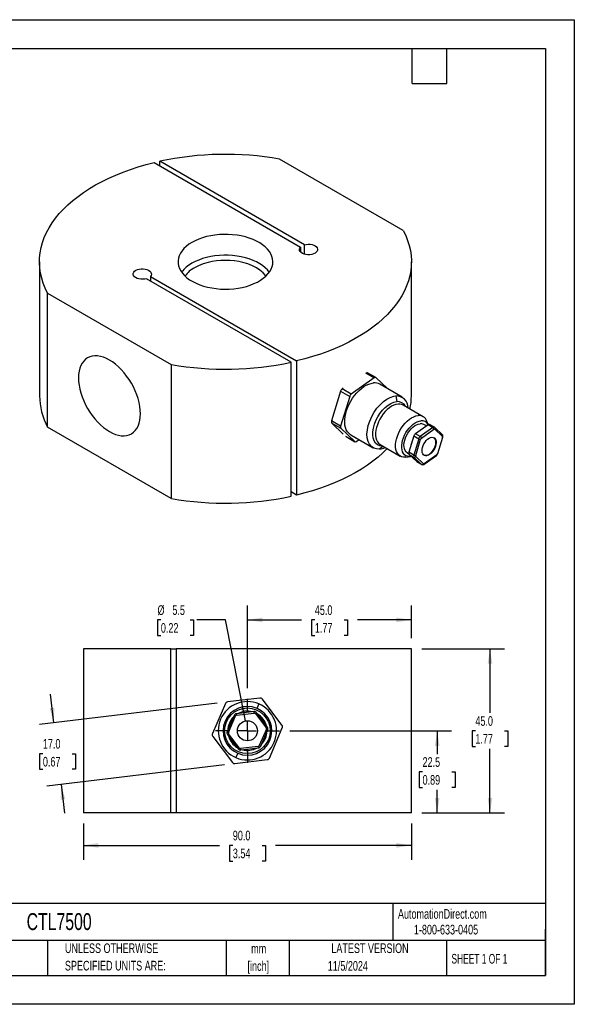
# Model space of a CAD drawing. Header units: millimetres. Extents: x 0 to 349, y 0 to 270.
# Tile 2 of 2: x 197 to 349, y 0 to 270. Entities that reach past the tile are written whole.
import ezdxf

# ---------------------------------------------------------------- set-up
doc = ezdxf.new("R2010")
doc.units = ezdxf.units.MM
doc.header["$LTSCALE"] = 1.25
doc.linetypes.add('CENTERX2', pattern=[20.32, 12.7, -2.54, 2.54, -2.54])
doc.layers.add('CENTER', color=40, linetype='CENTERX2')
doc.layers.add('DIMENSIONS', color=140, linetype='Continuous', lineweight=25)
doc.layers.add('TEXT', color=140, linetype='Continuous', lineweight=25)
doc.styles.add('SLDTEXTSTYLE0', font='TXT', dxfattribs={"width": 0.7})
doc.styles.add('SLDTEXTSTYLE1', font='TXT', dxfattribs={"width": 0.65})
doc.dimstyles.new('SLDDIMSTYLE0', dxfattribs={"dimtxt": 2.69751, "dimasz": 4.1275, "dimexe": 0, "dimexo": 0.0625, "dimgap": 0.674377, "dimtad": 0, "dimtih": 1, "dimtoh": 1, "dimdec": 1, "dimrnd": 1e-09, "dimzin": 4, "dimdsep": 46, "dimtxsty": 'SLDTEXTSTYLE0', "dimsah": 1, "dimcen": 0.09, "dimadec": 0, "dimazin": 1, "dimtfac": 1, "dimtdec": 1, "dimtofl": 0, "dimtmove": 0, "dimatfit": 3, "dimfxl": 0, "dimfrac": 2, "dimtolj": 1, "dimtzin": 12, "dimarcsym": 0})
doc.dimstyles.new('SLDDIMSTYLE3', dxfattribs={"dimtxt": 2.69751, "dimasz": 4.1275, "dimexe": 0, "dimexo": 0.0625, "dimgap": 0.674377, "dimtad": 0, "dimtih": 1, "dimtoh": 1, "dimdec": 1, "dimrnd": 1e-09, "dimzin": 4, "dimdsep": 46, "dimtxsty": 'SLDTEXTSTYLE0', "dimsah": 1, "dimcen": 0.09, "dimadec": 0, "dimazin": 1, "dimtfac": 1, "dimtdec": 1, "dimtmove": 0, "dimatfit": 0, "dimfxl": 0, "dimfrac": 2, "dimtolj": 1, "dimtzin": 12, "dimarcsym": 0})
doc.dimstyles.new('SLDDIMSTYLE4', dxfattribs={"dimtxt": 2.69751, "dimasz": 4.1275, "dimexe": 0, "dimexo": 0.0625, "dimgap": 0.674377, "dimtad": 0, "dimtih": 1, "dimtoh": 1, "dimdec": 1, "dimrnd": 1e-09, "dimzin": 12, "dimdsep": 46, "dimtxsty": 'SLDTEXTSTYLE0', "dimsah": 1, "dimcen": 0.09, "dimadec": 0, "dimazin": 3, "dimtfac": 1, "dimtdec": 1, "dimtofl": 0, "dimtmove": 0, "dimatfit": 3, "dimfxl": 0, "dimfrac": 2, "dimtolj": 1, "dimtzin": 12, "dimarcsym": 0})
doc.dimstyles.new('SLDDIMSTYLE5', dxfattribs={"dimtxt": 2.69751, "dimasz": 4.1275, "dimexe": 0, "dimexo": 0.0625, "dimgap": 0.674377, "dimtad": 0, "dimtih": 1, "dimtoh": 1, "dimdec": 1, "dimrnd": 1e-09, "dimzin": 12, "dimdsep": 46, "dimtxsty": 'SLDTEXTSTYLE0', "dimsah": 1, "dimcen": 0, "dimadec": 0, "dimazin": 3, "dimtfac": 1, "dimtdec": 1, "dimtofl": 0, "dimtmove": 0, "dimatfit": 3, "dimfxl": 0, "dimfrac": 2, "dimtolj": 1, "dimtzin": 12, "dimarcsym": 0})

# ---------------------------------------------------------------- blocks, each defined once
blk = doc.blocks.new('SW_NOTE_0_1')
at = {"layer": 'TEXT', "color": 0, "linetype": 'CENTERX2', "lineweight": 18, "char_height": 2.646, "attachment_point": 2, "style": 'SLDTEXTSTYLE0'}
for s, insert in [('mm', (3.56, 3.41)), ('[inch]', (3.45, -1.37))]:
    blk.add_mtext(s, dxfattribs=dict(at, insert=insert))
blk = doc.blocks.new('SW_NOTE_0_2')
at = {"layer": 'TEXT', "color": 0, "linetype": 'CENTERX2', "lineweight": 18, "char_height": 2.6458, "attachment_point": 1, "style": 'SLDTEXTSTYLE0'}
for s, insert in [('UNLESS OTHERWISE', (0, 3.41)), ('SPECIFIED UNITS ARE:', (0, -1.37))]:
    blk.add_mtext(s, dxfattribs=dict(at, insert=insert))
blk = doc.blocks.new('_D_6')
at = {"layer": 'DIMENSIONS'}
for p, q in [((214.57, 49.59), (214.57, 39.59)), ((304.57, 49.59), (304.57, 39.59)), ((214.57, 43.56), (251.91, 43.56)), ((255.57, 43.56), (254.66, 43.56)), ((254.66, 43.56), (254.66, 39.27)), ((263.58, 43.56), (264.49, 43.56)), ((264.49, 43.56), (264.49, 39.27)), ((304.57, 43.56), (267.24, 43.56)), ((254.66, 39.27), (255.57, 39.27)), ((264.49, 39.27), (263.58, 39.27))]:
    blk.add_line(p, q, dxfattribs=at)
for points in [[(214.57, 43.56), (218.7, 42.93), (218.7, 44.2)], [(304.57, 43.56), (300.45, 44.2), (300.45, 42.93)]]:
    blk.add_solid(points, dxfattribs=at)
at = {"layer": 'DIMENSIONS', "char_height": 2.646, "attachment_point": 1, "style": 'SLDTEXTSTYLE0'}
for s, insert in [('90.0', (255.57, 47.58)), ('3.54', (255.57, 42.69))]:
    blk.add_mtext(s, dxfattribs=dict(at, insert=insert))
blk = doc.blocks.new('_D_7')
at = {"layer": 'DIMENSIONS'}
for p, q in [((271.24, 74.97), (315.6, 74.97)), ((311.63, 74.97), (311.63, 68.61)), ((307.62, 63.72), (306.72, 63.72)), ((306.72, 63.72), (306.72, 59.43)), ((315.64, 63.72), (316.55, 63.72)), ((316.55, 63.72), (316.55, 59.43)), ((306.72, 59.43), (307.62, 59.43)), ((316.55, 59.43), (315.64, 59.43)), ((311.63, 52.47), (311.63, 58.82)), ((307.45, 52.47), (315.6, 52.47))]:
    blk.add_line(p, q, dxfattribs=at)
for points in [[(311.63, 74.97), (311, 70.84), (312.27, 70.84)], [(311.63, 52.47), (312.27, 56.59), (311, 56.59)]]:
    blk.add_solid(points, dxfattribs=at)
at = {"layer": 'DIMENSIONS', "char_height": 2.646, "attachment_point": 1, "style": 'SLDTEXTSTYLE0'}
for s, insert in [('22.5', (307.62, 67.73)), ('0.89', (307.62, 62.84))]:
    blk.add_mtext(s, dxfattribs=dict(at, insert=insert))
blk = doc.blocks.new('_D_8')
at = {"layer": 'DIMENSIONS'}
for p, q in [((307.45, 97.47), (330.09, 97.47)), ((326.12, 97.47), (326.12, 79.86)), ((322.11, 74.97), (321.21, 74.97)), ((321.21, 74.97), (321.21, 70.68)), ((330.13, 74.97), (331.04, 74.97)), ((331.04, 74.97), (331.04, 70.68)), ((321.21, 70.68), (322.11, 70.68)), ((331.04, 70.68), (330.13, 70.68)), ((326.12, 52.47), (326.12, 70.07)), ((307.45, 52.47), (330.09, 52.47))]:
    blk.add_line(p, q, dxfattribs=at)
for points in [[(326.12, 97.47), (325.49, 93.34), (326.76, 93.34)], [(326.12, 52.47), (326.76, 56.59), (325.49, 56.59)]]:
    blk.add_solid(points, dxfattribs=at)
at = {"layer": 'DIMENSIONS', "char_height": 2.646, "attachment_point": 1, "style": 'SLDTEXTSTYLE0'}
for s, insert in [('45.0', (322.11, 78.98)), ('1.77', (322.11, 74.09))]:
    blk.add_mtext(s, dxfattribs=dict(at, insert=insert))
blk = doc.blocks.new('_D_9')
at = {"layer": 'DIMENSIONS'}
for p, q in [((206.46, 77.14), (205.51, 85.02)), ((251.26, 82.53), (202.52, 76.67)), ((203.47, 68.7), (202.56, 68.7)), ((202.56, 68.7), (202.56, 64.41)), ((211.48, 68.7), (212.39, 68.7)), ((212.39, 68.7), (212.39, 64.41)), ((253.29, 65.65), (204.55, 59.79)), ((202.56, 64.41), (203.47, 64.41)), ((212.39, 64.41), (211.48, 64.41)), ((208.49, 60.26), (209.44, 52.38))]:
    blk.add_line(p, q, dxfattribs=at)
for points in [[(206.46, 77.14), (206.6, 81.31), (205.34, 81.16)], [(208.49, 60.26), (208.35, 56.09), (209.61, 56.24)]]:
    blk.add_solid(points, dxfattribs=at)
at = {"layer": 'DIMENSIONS', "char_height": 2.646, "attachment_point": 1, "style": 'SLDTEXTSTYLE0'}
for s, insert in [('17.0', (203.47, 72.72)), ('0.67', (203.47, 67.82))]:
    blk.add_mtext(s, dxfattribs=dict(at, insert=insert))
blk = doc.blocks.new('_D_10')
at = {"layer": 'DIMENSIONS'}
for p, q in [((235.83, 105.36), (234.92, 105.36)), ((234.92, 105.36), (234.92, 101.08)), ((243.84, 105.36), (244.75, 105.36)), ((244.75, 105.36), (244.75, 101.08)), ((253.59, 105.36), (245.66, 105.36)), ((259.04, 77.66), (253.59, 105.36)), ((234.92, 101.08), (235.83, 101.08)), ((244.75, 101.08), (243.84, 101.08))]:
    blk.add_line(p, q, dxfattribs=at)
blk.add_solid([(259.04, 77.66), (258.87, 81.84), (257.62, 81.59)], dxfattribs=at)
at = {"layer": 'DIMENSIONS', "char_height": 2.646, "attachment_point": 1, "style": 'SLDTEXTSTYLE0'}
for s, insert in [('%%c', (234.91, 109.38)), ('5.5', (238.99, 109.38)), ('0.22', (235.83, 104.49))]:
    blk.add_mtext(s, dxfattribs=dict(at, insert=insert))
blk = doc.blocks.new('_D_11')
at = {"layer": 'DIMENSIONS'}
for p, q in [((259.57, 86.63), (259.57, 109.33)), ((304.57, 100.34), (304.57, 109.33)), ((259.57, 105.36), (274.41, 105.36)), ((278.07, 105.36), (277.16, 105.36)), ((277.16, 105.36), (277.16, 101.08)), ((286.08, 105.36), (286.99, 105.36)), ((286.99, 105.36), (286.99, 101.08)), ((304.57, 105.36), (289.74, 105.36)), ((277.16, 101.08), (278.07, 101.08)), ((286.99, 101.08), (286.08, 101.08))]:
    blk.add_line(p, q, dxfattribs=at)
for points in [[(259.57, 105.36), (263.7, 104.73), (263.7, 106)], [(304.57, 105.36), (300.45, 106), (300.45, 104.73)]]:
    blk.add_solid(points, dxfattribs=at)
at = {"layer": 'DIMENSIONS', "char_height": 2.646, "attachment_point": 1, "style": 'SLDTEXTSTYLE0'}
for s, insert in [('45.0', (278.07, 109.38)), ('1.77', (278.07, 104.49))]:
    blk.add_mtext(s, dxfattribs=dict(at, insert=insert))
blk = doc.blocks.new('SW_CENTERMARKSYMBOL_1')
at = {"layer": 'CENTER', "color": 0}
for p, q in [((0, 5.08), (0, 8.79)), ((-5.08, 0), (-8.79, 0)), ((0, 0), (-2.54, 0)), ((0, 0), (0, 2.54)), ((0, 0), (0, -2.54)), ((0, 0), (2.54, 0)), ((5.08, 0), (8.79, 0)), ((0, -5.08), (0, -8.79))]:
    blk.add_line(p, q, dxfattribs=at)

msp = doc.modelspace()

# ---------------------------------------------------------------- linework, layer by layer
at = {"color": 7, "linetype": 'Continuous'}
for p, q in [((0, 269.88), (349.25, 269.88)), ((349.25, 269.88), (349.25, 0)), ((349.25, 0), (0, 0))]:
    msp.add_line(p, q, dxfattribs=at)
for p, q in [((234.02, 230.72), (274.14, 207.56)), ((275.2, 208.17), (235.53, 231.07)), ((235.53, 229.85), (235.53, 231.07)), ((302.34, 212.1), (268.4, 231.69)), ((275.2, 205.61), (275.2, 208.17)), ((274.14, 207.56), (274.14, 206.23)), ((202.55, 203.53), (202.55, 166.78)), ((304.55, 166.78), (304.55, 203.53)), ((271.56, 175.98), (231.9, 198.88)), ((232.96, 199.49), (273.08, 176.33)), ((232.96, 199.49), (232.96, 198.27)), ((204.76, 194.95), (238.7, 175.36)), ((204.76, 158.21), (204.76, 194.95)), ((271.56, 139.24), (271.56, 175.98)), ((273.08, 176.33), (273.08, 139.59)), ((238.7, 175.36), (238.7, 138.62)), ((291.95, 173.11), (294.33, 171.74)), ((294.77, 171.81), (292.36, 173.21)), ((294.33, 171.74), (288.05, 167.24)), ((297.96, 168.75), (294.82, 171.78)), ((285.15, 168.05), (282.66, 159.9)), ((285.15, 168.05), (287.63, 166.62)), ((285.87, 168.87), (285.58, 168.66)), ((288.05, 167.24), (285.58, 168.66)), ((302.03, 166.4), (295.91, 169.94)), ((287.63, 166.62), (285.14, 158.47)), ((300.26, 166.76), (300.53, 165.2)), ((307.76, 161.07), (302.28, 164.24)), ((285.14, 158.47), (282.66, 159.9)), ((282.73, 159.33), (285.2, 157.9)), ((282.73, 159.33), (285.87, 156.3)), ((309.16, 158.9), (308.77, 159.87)), ((238.7, 138.62), (204.76, 158.21)), ((285.2, 157.9), (289, 154.24)), ((309.12, 158.87), (305.67, 156.4)), ((310.43, 158.11), (306.98, 155.65)), ((307.3, 155.18), (310.74, 157.64)), ((308.66, 158.54), (307.95, 158.95)), ((309.12, 158.87), (310.43, 158.11)), ((310.87, 158.19), (309.56, 158.95)), ((313.05, 156.11), (310.97, 158.12)), ((310.97, 157.66), (313.05, 155.66)), ((289, 154.24), (286.58, 155.64)), ((286.64, 155.6), (289.05, 154.2)), ((287.91, 156.08), (294.03, 152.55)), ((289.49, 154.28), (290.17, 154.77)), ((305.25, 155.79), (303.89, 151.32)), ((306.56, 155.03), (305.19, 150.56)), ((305.25, 155.79), (306.56, 155.03)), ((306.98, 155.65), (305.67, 156.4)), ((305.74, 150.42), (307.1, 154.89)), ((313.08, 155.39), (311.72, 150.92)), ((311.82, 150.97), (313.18, 155.44)), ((296.78, 152.98), (295.81, 152.18)), ((296.03, 153.41), (301.51, 150.25)), ((303.45, 151.15), (303.86, 150.91)), ((305.19, 150.56), (303.89, 151.32)), ((303.06, 149.98), (304.34, 150.16)), ((303.95, 150.74), (305.26, 149.99)), ((303.95, 150.74), (306.03, 148.74)), ((305.26, 149.99), (307.34, 147.98)), ((307.85, 148.15), (305.77, 150.15)), ((307.34, 147.98), (306.03, 148.74)), ((306.08, 148.7), (307.39, 147.95)), ((308.03, 148.01), (311.47, 150.47)), ((311.52, 150.63), (308.08, 148.17)), ((311.73, 150.76), (311.81, 150.97)), ((273.08, 139.59), (271.56, 140.46)), ((214.57, 97.47), (214.57, 52.47)), ((238.57, 97.47), (214.57, 97.47)), ((238.57, 52.47), (238.57, 97.47)), ((238.57, 97.47), (240.07, 97.47)), ((304.57, 97.47), (240.07, 97.47)), ((240.07, 97.47), (240.07, 52.47)), ((304.57, 52.47), (304.57, 97.47)), ((263, 83.94), (254.12, 82.87)), ((253.52, 82.42), (250, 74.19)), ((262.72, 82.32), (262.2, 81.11)), ((269.06, 76.48), (263.69, 83.64)), ((255.94, 79.19), (254.01, 74.67)), ((254.38, 74.52), (256.31, 79.03)), ((256.31, 79.03), (255.94, 79.19)), ((261.41, 80.22), (256.54, 79.64)), ((256.54, 79.64), (256.59, 79.24)), ((256.59, 79.24), (261.46, 79.83)), ((261.46, 79.83), (261.41, 80.22)), ((262.1, 79.93), (261.78, 79.69)), ((261.78, 79.69), (264.73, 75.76)), ((265.05, 76), (262.1, 79.93)), ((264.73, 75.76), (265.05, 76)), ((265.63, 67.51), (269.15, 75.74)), ((250.09, 73.45), (255.46, 66.29)), ((254.01, 74.67), (254.38, 74.52)), ((254.42, 74.17), (254.1, 73.93)), ((254.1, 73.93), (257.04, 70)), ((257.36, 70.24), (254.42, 74.17)), ((264.77, 75.41), (262.84, 70.9)), ((263.21, 70.74), (265.13, 75.26)), ((265.13, 75.26), (264.77, 75.41)), ((257.04, 70), (257.36, 70.24)), ((262.56, 70.69), (257.69, 70.11)), ((257.73, 69.71), (262.61, 70.29)), ((262.61, 70.29), (262.56, 70.69)), ((262.84, 70.9), (263.21, 70.74)), ((256.95, 68.82), (256.43, 67.61)), ((257.69, 70.11), (257.73, 69.71)), ((256.15, 65.99), (265.03, 67.06)), ((238.57, 52.47), (214.57, 52.47)), ((240.07, 52.47), (238.57, 52.47)), ((304.57, 52.47), (240.07, 52.47))]:
    msp.add_line(p, q)
at = {"flags": 128}
for points in [[(204.76, 194.95), (204.11, 196.3), (203.57, 197.67), (203.14, 199.04), (202.83, 200.43), (202.63, 201.82), (202.55, 203.22), (202.58, 204.62), (202.73, 206.02), (202.99, 207.41), (203.37, 208.79), (203.86, 210.16), (204.46, 211.52), (205.18, 212.85), (206, 214.17), (206.93, 215.46), (207.96, 216.73), (209.1, 217.96), (210.34, 219.16), (211.67, 220.33), (213.1, 221.46), (214.62, 222.55), (216.23, 223.6), (217.93, 224.6), (219.7, 225.55), (221.55, 226.45), (223.47, 227.3), (225.47, 228.1), (227.52, 228.84), (229.63, 229.53), (231.8, 230.16), (234.02, 230.72)], [(244.36, 208.83), (243.54, 208.31), (242.8, 207.75), (242.17, 207.15), (241.63, 206.52), (241.19, 205.86), (240.87, 205.18), (240.66, 204.49), (240.56, 203.79), (240.57, 203.09), (240.7, 202.39), (240.94, 201.7), (241.29, 201.02), (241.75, 200.37), (242.32, 199.75), (242.98, 199.16), (243.73, 198.61), (244.57, 198.1), (245.49, 197.64), (246.49, 197.23), (247.54, 196.87), (248.64, 196.58), (249.79, 196.34), (250.98, 196.17), (252.18, 196.06), (253.4, 196.02), (254.61, 196.05), (255.82, 196.14), (257.01, 196.29), (258.17, 196.51), (259.29, 196.79), (260.35, 197.13), (261.36, 197.53), (262.3, 197.98), (263.16, 198.47), (263.94, 199.02), (264.63, 199.6), (265.21, 200.21), (265.7, 200.86), (266.08, 201.53), (266.35, 202.21), (266.51, 202.91), (266.55, 203.61), (266.48, 204.32), (266.29, 205.01), (265.99, 205.69), (265.59, 206.36), (265.08, 207), (264.46, 207.6), (263.75, 208.18), (262.95, 208.71), (262.07, 209.19), (261.12, 209.63), (260.09, 210.01), (259.01, 210.34), (257.88, 210.6), (256.72, 210.8), (255.52, 210.94), (254.31, 211.02), (253.09, 211.03), (251.88, 210.97), (250.68, 210.85), (249.5, 210.66), (248.36, 210.41), (247.27, 210.1), (246.23, 209.73), (245.26, 209.31), (244.36, 208.83)], [(302.34, 212.1), (302.99, 210.75), (303.53, 209.39), (303.95, 208.01), (304.27, 206.62), (304.46, 205.23), (304.55, 203.83), (304.51, 202.43), (304.37, 201.03), (304.1, 199.64), (303.73, 198.26), (303.24, 196.89), (302.63, 195.54), (301.92, 194.2), (301.1, 192.88), (300.17, 191.59), (299.14, 190.33), (298, 189.09), (296.76, 187.89), (295.42, 186.72), (293.99, 185.59), (292.47, 184.5), (290.86, 183.46), (289.17, 182.46), (287.4, 181.5), (285.55, 180.6), (283.62, 179.75), (281.63, 178.95), (279.58, 178.21), (277.47, 177.52), (275.3, 176.9), (273.08, 176.33)], [(275.2, 208.17), (275.7, 208.29), (276.24, 208.34), (276.79, 208.32), (277.31, 208.23), (277.79, 208.08), (278.2, 207.87), (278.52, 207.62), (278.74, 207.33), (278.84, 207.02), (278.83, 206.71), (278.7, 206.4), (278.46, 206.12), (278.12, 205.87), (277.7, 205.68), (277.21, 205.54), (276.68, 205.46), (276.13, 205.46), (275.6, 205.52), (275.1, 205.64), (274.66, 205.83), (274.3, 206.07), (274.04, 206.34), (273.89, 206.64), (273.86, 206.96), (273.94, 207.27), (274.14, 207.56)], [(265.57, 200.67), (265.08, 201.28), (264.46, 201.89), (263.75, 202.46), (262.95, 202.99), (262.07, 203.48), (261.12, 203.91), (260.09, 204.3), (259.01, 204.62), (257.88, 204.89), (256.72, 205.09), (255.52, 205.23), (254.31, 205.3), (253.09, 205.31), (251.88, 205.25), (250.68, 205.13), (249.5, 204.94), (248.36, 204.69), (247.27, 204.38), (246.23, 204.01), (245.26, 203.59), (244.36, 203.12)], [(264.63, 199.64), (264.56, 199.75), (263.86, 200.54), (263, 201.26), (262.03, 201.89), (260.94, 202.45), (259.69, 202.94), (258.31, 203.35), (257.18, 203.6), (256.01, 203.77), (254.78, 203.88), (253.55, 203.92), (252.31, 203.88), (251.09, 203.77), (249.92, 203.6), (248.78, 203.35), (247.4, 202.94), (246.16, 202.45), (245.06, 201.89)], [(231.9, 198.88), (231.39, 198.76), (230.86, 198.72), (230.31, 198.74), (229.79, 198.82), (229.31, 198.98), (228.9, 199.18), (228.58, 199.44), (228.36, 199.72), (228.25, 200.03), (228.27, 200.35), (228.4, 200.65), (228.64, 200.93), (228.98, 201.18), (229.4, 201.38), (229.89, 201.51), (230.42, 201.59), (230.96, 201.6), (231.5, 201.53), (232, 201.41), (232.43, 201.22), (232.79, 200.99), (233.05, 200.71), (233.21, 200.41), (233.24, 200.09), (233.16, 199.78), (232.96, 199.49)], [(221.73, 156.99), (222.56, 156.55), (223.38, 156.22), (224.19, 155.99), (224.98, 155.86), (225.73, 155.83), (226.44, 155.92), (227.11, 156.1), (227.73, 156.39), (228.29, 156.78), (228.78, 157.27), (229.21, 157.85), (229.57, 158.51), (229.85, 159.25), (230.05, 160.07), (230.17, 160.95), (230.21, 161.89), (230.17, 162.87), (230.05, 163.89), (229.85, 164.94), (229.57, 166.01), (229.21, 167.08), (228.78, 168.16), (228.29, 169.21), (227.73, 170.25), (227.11, 171.25), (226.44, 172.21), (225.73, 173.12), (224.98, 173.96), (224.19, 174.74), (223.38, 175.44), (222.56, 176.06), (221.73, 176.58), (220.9, 177.02), (220.07, 177.35), (219.27, 177.58), (218.48, 177.71), (217.73, 177.74), (217.01, 177.65), (216.35, 177.47), (215.73, 177.18), (215.17, 176.79), (214.67, 176.3), (214.25, 175.72), (213.89, 175.06), (213.61, 174.32), (213.41, 173.5), (213.28, 172.62), (213.24, 171.68), (213.28, 170.7), (213.41, 169.68), (213.61, 168.63), (213.89, 167.56), (214.25, 166.49), (214.67, 165.41), (215.17, 164.36), (215.73, 163.32), (216.35, 162.32), (217.01, 161.36), (217.73, 160.45), (218.48, 159.61), (219.27, 158.83), (220.07, 158.13), (220.9, 157.51), (221.73, 156.99)], [(287.91, 156.08), (287.78, 156.16), (287.35, 156.51), (286.99, 156.95), (286.69, 157.48), (286.47, 158.08), (286.32, 158.75), (286.26, 159.48), (286.27, 160.26), (286.36, 161.08), (286.53, 161.93), (286.78, 162.79), (287.09, 163.65), (287.48, 164.51), (287.92, 165.35), (288.43, 166.15), (288.98, 166.91), (289.57, 167.61), (290.2, 168.25), (290.85, 168.81), (291.51, 169.3), (292.18, 169.69), (292.85, 169.99), (293.5, 170.2), (294.13, 170.3)], [(295.81, 152.18), (294.97, 152.22), (294.21, 152.45), (293.57, 152.89), (293.05, 153.51), (292.67, 154.3), (292.44, 155.24), (292.37, 156.3), (292.47, 157.45), (292.72, 158.66), (293.12, 159.88), (293.66, 161.1), (294.33, 162.28), (295.1, 163.37), (295.95, 164.35), (296.87, 165.19), (297.81, 165.88), (298.76, 166.37), (299.7, 166.68), (300.26, 166.76)], [(296.71, 153.02), (295.9, 153.09), (295.26, 153.37), (294.73, 153.83), (294.33, 154.46), (294.07, 155.24), (293.98, 156.04), (293.99, 156.9), (294.13, 157.96), (294.43, 159.05), (294.83, 160.04), (295.34, 161.01), (295.94, 161.96), (296.62, 162.83), (297.38, 163.6), (298.19, 164.23), (298.95, 164.69), (299.71, 165.02), (300.53, 165.2)], [(302.28, 164.24), (301.93, 164.4), (301.43, 164.51), (300.89, 164.52), (300.32, 164.42), (299.73, 164.22), (299.13, 163.91), (298.53, 163.51), (297.94, 163.03), (297.37, 162.46), (296.84, 161.83), (296.35, 161.14), (295.91, 160.41), (295.53, 159.65), (295.22, 158.87), (294.98, 158.1), (294.83, 157.33), (294.75, 156.6), (294.75, 155.9), (294.84, 155.26), (295, 154.69), (295.25, 154.19), (295.56, 153.78), (295.95, 153.47), (296.03, 153.41)], [(303.06, 149.98), (302.9, 149.97), (302.36, 149.97), (301.87, 150.09), (301.43, 150.3), (301.04, 150.62), (300.73, 151.03), (300.48, 151.53), (300.32, 152.1), (300.23, 152.74), (300.23, 153.43), (300.31, 154.17), (300.46, 154.93), (300.7, 155.71), (301.01, 156.49), (301.39, 157.25), (301.83, 157.98), (302.32, 158.67), (302.85, 159.3), (303.42, 159.86), (304.01, 160.35), (304.61, 160.75), (305.21, 161.05), (305.8, 161.26), (306.37, 161.36), (306.37, 161.36)], [(304.53, 150.19), (304.46, 150.18), (303.95, 150.13), (303.48, 150.2), (303.05, 150.36), (302.68, 150.63), (302.37, 150.99), (302.14, 151.43), (301.98, 151.96), (301.9, 152.55), (301.9, 153.19), (301.98, 153.87), (302.14, 154.58), (302.38, 155.29), (302.69, 156.01), (303.06, 156.7), (303.49, 157.35), (303.96, 157.96), (304.48, 158.51), (305.01, 158.98), (305.57, 159.37), (306.12, 159.66), (306.67, 159.86), (307.19, 159.96), (307.19, 159.96)], [(303.45, 151.15), (303.4, 151.18), (303.08, 151.45), (302.82, 151.82), (302.64, 152.27), (302.54, 152.79), (302.52, 153.37), (302.58, 153.99), (302.72, 154.64), (302.94, 155.3), (303.24, 155.95), (303.59, 156.59), (304, 157.18), (304.45, 157.71), (304.94, 158.18), (305.45, 158.57), (305.96, 158.86), (306.46, 159.06), (306.95, 159.15)], [(310.87, 157.7), (310.81, 157.68), (310.74, 157.64)], [(310.97, 158.11), (310.97, 158.12), (310.86, 158.18)], [(310.97, 157.66), (310.93, 157.69), (310.87, 157.7)], [(304.5, 153.31), (304.56, 153.58), (304.76, 154.18)], [(310.17, 155.41), (310.52, 155.39), (310.82, 155.27), (311.06, 155.05), (311.23, 154.74), (311.33, 154.36), (311.35, 153.92), (311.29, 153.43), (311.16, 152.93), (310.95, 152.42), (310.68, 151.94), (310.36, 151.49), (310, 151.1), (309.61, 150.79), (309.22, 150.56), (308.83, 150.43), (308.47, 150.4), (308.15, 150.47), (307.87, 150.64), (307.67, 150.91), (307.53, 151.25), (307.47, 151.67), (307.49, 152.13), (307.59, 152.63), (307.76, 153.14), (308, 153.64), (308.3, 154.1), (308.64, 154.52), (309.02, 154.88), (309.41, 155.15), (309.8, 155.33), (310.17, 155.41)], [(308, 150.55), (308.08, 150.51), (308.4, 150.44), (308.76, 150.47), (309.15, 150.6), (309.54, 150.83), (309.92, 151.14), (310.29, 151.53), (310.61, 151.98), (310.88, 152.46), (311.09, 152.97), (311.22, 153.47), (311.28, 153.96), (311.26, 154.4), (311.16, 154.78), (310.99, 155.09), (310.75, 155.31)], [(313.18, 155.44), (313.18, 155.43), (313.16, 155.41), (313.13, 155.4), (313.08, 155.39)], [(297.95, 152.3), (296.76, 151.14), (295.42, 149.98), (293.99, 148.85), (292.47, 147.76), (290.86, 146.71), (289.17, 145.71), (287.4, 144.76), (285.55, 143.86), (283.62, 143), (281.63, 142.21), (279.58, 141.46), (277.47, 140.78), (275.3, 140.15), (273.08, 139.59)], [(306.03, 148.74), (306.08, 148.71), (306.08, 148.7)], [(311.47, 150.47), (311.59, 150.57), (311.73, 150.76)], [(311.72, 150.92), (311.76, 150.93), (311.8, 150.94), (311.82, 150.96), (311.82, 150.97)], [(307.39, 147.95), (307.38, 147.95), (307.34, 147.98)], [(307.85, 148.15), (307.89, 148.12), (307.95, 148.12)], [(307.95, 148.12), (308.01, 148.13), (308.08, 148.17)], [(261.64, 79.8), (261.55, 79.83), (261.46, 79.83)], [(261.78, 79.69), (261.72, 79.75), (261.64, 79.8)], [(257.36, 70.24), (257.43, 70.18), (257.51, 70.13)], [(257.51, 70.13), (257.59, 70.11), (257.69, 70.11)]]:
    msp.add_lwpolyline(points, dxfattribs=at)
for radius in [6.25, 2.75]:
    msp.add_circle((259.57, 74.97), radius)
for centre, radius, start, end in [((253.57, 146.58), 86.39, 80.1182, 102.051), ((248.46, 195.52), 8.64, 118.3838, 143.3927), ((248.47, 195.34), 7.38, 117.4866, 144.4335), ((253.53, 260.47), 86.39, 260.1182, 282.051), ((294.46, 167.35), 2.97, 60.7103, 96.2696), ((294.6, 171.47), 0.379, 54.6078, 134.9639), ((286.31, 167.7), 1.21, 127.3062, 163.2485), ((220.68, 166.89), 18.13, 180.327, 208.5814), ((288.78, 166.28), 1.21, 127.3062, 163.2485), ((300.4, 163.53), 3.23, 358.6143, 92.616), ((300.79, 162.78), 2.43, 25.8238, 95.9955), ((287.32, 166.79), 17.23, 347.804, 359.9643), ((283.19, 159.67), 0.575, 156.3307, 216.3147), ((306.61, 159.08), 2.29, 20.1216, 95.9979), ((307.4, 158.01), 1.96, 26.7501, 96.1804), ((285.67, 158.24), 0.575, 156.3307, 216.3147), ((307.13, 157.49), 1.67, 60.664, 96.3159), ((309.4, 158.55), 0.428, 68.7293, 131.4693), ((310.71, 157.82), 0.403, 66.5361, 133.6498), ((310.06, 157.53), 0.691, 9.9268, 58.2243), ((310.69, 157.89), 0.356, 321.254, 39.961), ((289.22, 154.55), 0.379, 234.6078, 314.9639), ((306.41, 155.44), 1.21, 127.3062, 163.2485), ((307.71, 154.69), 1.21, 127.3062, 163.2485), ((307.09, 155.97), 1.08, 240.3834, 270.3997), ((306.62, 155.06), 0.691, 9.9268, 58.2243), ((307.64, 154.73), 0.561, 127.2333, 163.3214), ((312.67, 155.69), 0.559, 333.6476, 53.7922), ((312.79, 155.88), 0.345, 319.7736, 41.5885), ((312.84, 155.5), 0.267, 336.2204, 36.425), ((295.51, 156.32), 4.15, 274.1102, 296.9983), ((304.41, 151.09), 0.575, 156.3307, 216.3147), ((305.72, 150.33), 0.575, 156.3307, 216.3147), ((305.73, 151.5), 1.08, 240.3834, 270.3997), ((305.42, 150.36), 0.404, 246.3662, 329.1943), ((305.98, 150.31), 0.267, 156.2204, 216.425), ((311.36, 150.6), 0.166, 312.2695, 13.4462), ((311.18, 151.08), 0.561, 307.2333, 343.3214), ((307.5, 148.36), 0.404, 246.3662, 329.1943), ((307.68, 148.4), 0.529, 237.7655, 311.4327), ((307.91, 148.13), 0.167, 312.3605, 13.436), ((253.53, 223.73), 86.39, 260.1182, 282.051), ((263.09, 83.19), 0.75, 36.8574, 96.8574), ((259.57, 74.97), 8, 66.8633, 246.8514), ((259.58, 74.96), 6.69, 66.8946, 246.8201), ((254.21, 82.13), 0.75, 96.8574, 156.8574), ((259.57, 74.97), 8, 246.8633, 66.8514), ((259.57, 74.97), 6.69, 246.8921, 66.8226), ((259.57, 74.97), 5.38, 135.0876, 178.6271), ((256.63, 78.89), 0.75, 96.8574, 156.8574), ((256.63, 78.89), 0.349, 96.743, 156.9717), ((259.57, 74.97), 5.38, 75.0876, 118.6271), ((261.5, 79.48), 0.75, 36.8574, 96.8574), ((259.57, 74.97), 5.38, 15.0876, 58.6271), ((264.45, 75.55), 0.349, 336.743, 36.9717), ((264.45, 75.55), 0.75, 336.8574, 36.8574), ((268.46, 76.03), 0.75, 336.8574, 36.8574), ((250.69, 73.9), 0.75, 156.8574, 216.8574), ((254.7, 74.38), 0.75, 156.8574, 216.8574), ((254.7, 74.38), 0.349, 156.743, 216.9717), ((259.57, 74.97), 5.38, 195.0876, 238.6271), ((259.57, 74.97), 5.38, 315.0876, 358.6271), ((259.57, 74.97), 5.38, 255.0876, 298.6271), ((262.52, 71.04), 0.349, 276.743, 336.9717), ((262.52, 71.04), 0.75, 276.8574, 336.8574), ((257.64, 70.45), 0.75, 216.8574, 276.8574), ((264.94, 67.81), 0.75, 276.8574, 336.8574), ((256.06, 66.74), 0.75, 216.8574, 276.8574)]:
    msp.add_arc(centre, radius, start, end)
at = {"layer": 'TEXT'}
for p, q in [((7.94, 261.94), (341.31, 261.94)), ((304.8, 252.41), (304.8, 261.94)), ((314.32, 252.41), (314.32, 261.94)), ((341.31, 261.94), (341.31, 7.94)), ((304.8, 252.41), (314.32, 252.41)), ((341.31, 27.66), (7.94, 27.66)), ((299.47, 27.66), (299.47, 17.46)), ((341.31, 7.94), (341.31, 20.64)), ((341.31, 17.46), (7.94, 17.46)), ((204.73, 17.46), (204.73, 7.94)), ((253.78, 17.46), (253.78, 7.94)), ((271.02, 17.46), (271.02, 7.94)), ((314.19, 17.46), (314.19, 7.94)), ((7.94, 7.94), (341.31, 7.94))]:
    msp.add_line(p, q, dxfattribs=at)

# ---------------------------------------------------------------- block references
at = {"layer": 'CENTER'}
msp.add_blockref('SW_CENTERMARKSYMBOL_1', (259.57, 74.97), dxfattribs=at)
at = {"layer": 'TEXT', "linetype": 'CENTERX2', "lineweight": 18}
for name, p in [('SW_NOTE_0_2', (209.51, 13.29)), ('SW_NOTE_0_1', (259.11, 13.19))]:
    msp.add_blockref(name, p, dxfattribs=at)

# ---------------------------------------------------------------- texts
for s, insert, char_height, attachment_point, style in [('CTL7500', (199.01, 24.99), 4.63, 1, 'SLDTEXTSTYLE0'), ('AutomationDirect.com', (300.87, 26.1), 2.6458, 1, 'SLDTEXTSTYLE0'), ('1-800-633-0405', (305.24, 21.8), 2.6458, 1, 'SLDTEXTSTYLE0'), ('LATEST VERSION', (293.19, 16.7), 2.6458, 2, 'SLDTEXTSTYLE0'), ('SHEET 1 OF 1', (315.55, 13.81), 2.6458, 1, 'SLDTEXTSTYLE1'), ('11/5/2024', (287.13, 11.86), 2.646, 2, 'SLDTEXTSTYLE0')]:
    msp.add_mtext(s, dxfattribs=dict(at, insert=insert, char_height=char_height, attachment_point=attachment_point, style=style))

# ---------------------------------------------------------------- dimensions: what is measured, and where the dimension line sits
at = {"layer": 'DIMENSIONS'}
dim = msp.add_diameter_dim_2p(p1=(260.1, 72.27), p2=(259.04, 77.66), dimstyle='SLDDIMSTYLE5', dxfattribs=at)
dim.commit()
dim.dimension.update_dxf_attribs({"geometry": '_D_10', "text_midpoint": (239.84, 105.36), "dimtype": 163})
for base, p1, p2, picture, middle in [((304.57, 105.36), (259.57, 83.76), (304.57, 97.47), '_D_11', (282.07, 105.36)), ((304.57, 43.56), (214.57, 52.47), (304.57, 52.47), '_D_6', (259.57, 43.56))]:
    dim = msp.add_linear_dim(base=base, p1=p1, p2=p2, dimstyle='SLDDIMSTYLE0', dxfattribs=at)
    dim.commit()
    dim.dimension.update_dxf_attribs({"geometry": picture, "text_midpoint": middle, "dimtype": 160})
for base, p1, p2, angle, dimstyle, picture, middle in [((326.12, 97.47), (304.57, 52.47), (304.57, 97.47), 90, 'SLDDIMSTYLE0', '_D_8', (326.12, 74.97)), ((208.49, 60.26), (254.12, 82.87), (256.15, 65.99), 276.8574, 'SLDDIMSTYLE3', '_D_9', (207.48, 68.7)), ((311.63, 52.47), (268.36, 74.97), (304.57, 52.47), 90, 'SLDDIMSTYLE4', '_D_7', (311.63, 63.72))]:
    dim = msp.add_linear_dim(base=base, p1=p1, p2=p2, angle=angle, dimstyle=dimstyle, dxfattribs=at)
    dim.commit()
    dim.dimension.update_dxf_attribs({"geometry": picture, "text_midpoint": middle, "dimtype": 160})

doc.saveas('drawing.dxf')
